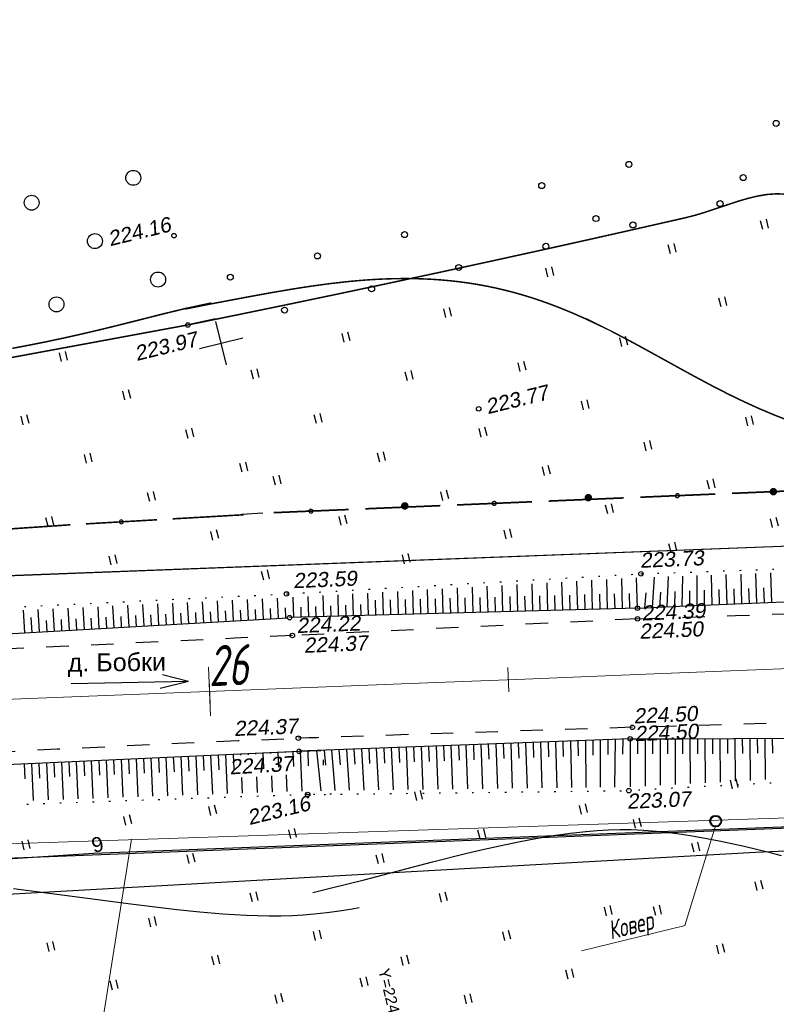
# Model space of a CAD drawing. Header units: millimetres. Extents: x -10 to 1169, y 1 to 1686.
# Tile 72 of 224: x 534 to 584, y 802 to 867. Entities that reach past the tile are written whole.
import ezdxf
from ezdxf.enums import TextEntityAlignment as Align
from ezdxf.lldxf.tags import DXFTag

# ---------------------------------------------------------------- set-up
doc = ezdxf.new("R2010")
doc.units = ezdxf.units.MM
for name, pattern in [('ADOT1', [1, 0, -1]), ('AHIDDEN1', [2, 0.5, -1.5]), ('AHIDDEN2', [3, 1.5, -1.5]), ('CONTI', [0]), ('PHANTOM2', [1.25, 0.625, -0.125, 0.125, -0.125, 0.125, -0.125])]:
    doc.linetypes.add(name, pattern=pattern)
for name, color, linetype in [('CONTURS', 7, 'Continuous'), ('COORDS', 7, 'Continuous'), ('GPR_PICK', 7, 'Continuous'), ('IZOLINES', 32, 'Continuous'), ('PDIGIT', 170, 'Continuous'), ('PICKETS', 7, 'Continuous'), ('SHEETS', 7, 'Continuous'), ('ОБЪЕКТЫ_АВТОДОРОГ', 7, 'Continuous'), ('УЧАСТКИ', 7, 'Continuous')]:
    doc.layers.add(name, color=color, linetype=linetype)
doc.layers.add('СВЯЗЬ', color=170, linetype='Связь', lineweight=30)
doc.styles.add('GPR', font='isocpeui.ttf', dxfattribs={"width": 0.8})
doc.styles.get("Standard").update_dxf_attribs({"font": 'arial.ttf'})
tags = doc.linetypes.add('газ', pattern='A,42.7,-5.08,["Г",Standard,S=2.54,R=0,X=-2.54,Y=-1.27],-3.81', length=51.59).pattern_tags.tags
tags[6] = DXFTag(74, 10)
doc.linetypes.add('Связь', pattern='A,12.5,[130,ltypeshp.shx,S=1,R=-30,X=0,Y=0.9],1,[130,ltypeshp.shx,S=1,R=-30,X=0,Y=0.9],1,[130,ltypeshp.shx,S=1,R=-30,X=0,Y=0.9],4.5', length=19)

# ---------------------------------------------------------------- blocks, each defined once
blk = doc.blocks.new('372')
at = {"layer": 'CONTURS'}
blk.add_circle((0, 0), 1, dxfattribs=at)
blk = doc.blocks.new('401')
at = {"layer": 'CONTURS'}
for p, q in [((0, 0), (0, 1.2)), ((0.8, 0), (0.8, 1.2))]:
    blk.add_line(p, q, dxfattribs=at)
blk = doc.blocks.new('133')
at = {"layer": 'CONTURS', "color": 7, "linetype": 'Continuous', "const_width": 0.2}
for points in [[(-11, 0), (-2, 0)], [(0, 0), (9, 0)]]:
    blk.add_lwpolyline(points, dxfattribs=at)
at = {"layer": 'CONTURS', "color": 7, "linetype": 'Continuous', "const_width": 0.5}
blk.add_lwpolyline([(-6.79, 0, 1), (-6.29, 0, 1)], format="xyb", close=True, dxfattribs=at)
blk = doc.blocks.new('107_1')
at = {"layer": 'CONTURS', "color": 7, "linetype": 'Continuous', "const_width": 0.5}
blk.add_lwpolyline([(-0.25, 0, 1), (0.25, 0, 1)], format="xyb", close=True, dxfattribs=at)
blk = doc.blocks.new('373')
at = {"layer": 'CONTURS'}
blk.add_circle((0, 0), 0.4, dxfattribs=at)
blk = doc.blocks.new('пкк')
at = {"layer": 'ОБЪЕКТЫ_АВТОДОРОГ', "lineweight": 15, "ltscale": 200}
blk.add_line((-0.011, -0.822), (-0.008, 0.805), dxfattribs=at)
blk = doc.blocks.new('пк')
at = {"layer": 'ОБЪЕКТЫ_АВТОДОРОГ', "linetype": 'Continuous', "lineweight": 25, "xscale": 2, "yscale": 2, "zscale": 2}
blk.add_blockref('пкк', (0.003, 0.008), dxfattribs=at)

msp = doc.modelspace()

# ---------------------------------------------------------------- linework, layer by layer
at = {"linetype": 'Continuous', "lineweight": 40}
msp.add_circle((580.37362, 813.78227), 0.36213, dxfattribs=at)
at = {"layer": 'CONTURS', "lineweight": -2}
for p, q in [((584.12846, 828.41035), (584.05659, 830.37767)), ((569.13894, 827.86137), (569.08841, 829.71438)), ((570.13857, 827.88863), (570.08723, 829.77105)), ((571.1382, 827.9159), (571.08606, 829.82771)), ((572.13783, 827.94316), (572.08489, 829.88437)), ((573.13746, 827.97042), (573.08371, 829.94103)), ((574.13709, 827.99768), (574.08254, 829.99769)), ((575.13671, 828.02495), (575.08137, 830.05436)), ((576.13577, 828.06847), (576.28515, 830.10288)), ((577.13482, 828.11199), (577.22542, 830.13363)), ((578.13387, 828.15552), (578.16579, 830.16458)), ((579.13295, 828.19848), (579.12614, 830.19764)), ((580.13203, 828.24124), (580.09961, 830.23217)), ((581.13112, 828.28399), (581.08188, 830.26706)), ((582.13022, 828.32639), (582.07008, 830.30277)), ((583.12934, 828.36837), (583.06204, 830.34017)), ((558.14303, 827.56148), (558.10132, 829.0911)), ((559.14266, 827.58874), (559.10014, 829.14776)), ((560.14229, 827.61601), (560.09897, 829.20443)), ((561.14192, 827.64327), (561.0978, 829.26109)), ((562.14155, 827.67053), (562.09662, 829.31775)), ((563.14117, 827.6978), (563.09545, 829.37441)), ((564.1408, 827.72506), (564.09427, 829.43107)), ((565.14043, 827.75232), (565.0931, 829.48774)), ((566.14006, 827.77958), (566.09193, 829.5444)), ((567.13969, 827.80685), (567.09075, 829.60106)), ((568.13932, 827.83411), (568.08958, 829.65772)), ((576.63529, 828.09023), (576.69435, 829.08849)), ((577.63434, 828.13376), (577.66473, 829.1333)), ((578.63341, 828.177), (578.63967, 829.17698)), ((579.63249, 828.21986), (579.62266, 829.21981)), ((580.63158, 828.26261), (580.61103, 829.2624)), ((581.63067, 828.30519), (581.60305, 829.30481)), ((582.62978, 828.34738), (582.59752, 829.34686)), ((583.6289, 828.38936), (583.59359, 829.38874)), ((545.11926, 827.00401), (545.03908, 828.40753)), ((546.11762, 827.06119), (546.03819, 828.45554)), ((547.11599, 827.11838), (547.0375, 828.50356)), ((548.11435, 827.17556), (548.03724, 828.55159)), ((549.11271, 827.23274), (549.03782, 828.59967)), ((550.11108, 827.28992), (550.0401, 828.64783)), ((551.10944, 827.34711), (551.04575, 828.69615)), ((552.14526, 827.39791), (552.10836, 828.75113)), ((553.14489, 827.42517), (553.10718, 828.80779)), ((554.14452, 827.45243), (554.10601, 828.86446)), ((555.14415, 827.47969), (555.10484, 828.92112)), ((556.14378, 827.50696), (556.10366, 828.97778)), ((557.1434, 827.53422), (557.10249, 829.03444)), ((557.64322, 827.54785), (557.61596, 828.54748)), ((558.64285, 827.57511), (558.61558, 828.57474)), ((559.64248, 827.60238), (559.61521, 828.602)), ((560.6421, 827.62964), (560.61484, 828.62927)), ((561.64173, 827.6569), (561.61447, 828.65653)), ((562.64136, 827.68416), (562.6141, 828.68379)), ((563.64099, 827.71143), (563.61373, 828.71105)), ((564.64062, 827.73869), (564.61335, 828.73832)), ((565.64024, 827.76595), (565.61298, 828.76558)), ((566.63987, 827.79321), (566.61261, 828.79284)), ((567.6395, 827.82048), (567.61224, 828.82011)), ((568.63913, 827.84774), (568.61187, 828.84737)), ((569.63876, 827.875), (569.6115, 828.87463)), ((570.63839, 827.90226), (570.61112, 828.90189)), ((571.63801, 827.92953), (571.61075, 828.92916)), ((572.63764, 827.95679), (572.61038, 828.95642)), ((573.63727, 827.98405), (573.61001, 828.98368)), ((574.6369, 828.01132), (574.60964, 829.01094)), ((575.63624, 828.04671), (575.72353, 829.04289)), ((534.13726, 826.375), (534.05108, 827.87954)), ((535.13562, 826.43218), (535.04997, 827.92754)), ((536.13399, 826.48936), (536.04886, 827.97554)), ((537.13235, 826.54655), (537.04775, 828.02354)), ((538.13071, 826.60373), (538.04664, 828.07153)), ((539.12908, 826.66091), (539.04554, 828.11953)), ((540.12744, 826.7181), (540.04443, 828.16753)), ((541.1258, 826.77528), (541.04332, 828.21553)), ((542.12417, 826.83246), (542.04223, 828.26353)), ((543.12253, 826.88964), (543.04114, 828.31153)), ((544.1209, 826.94683), (544.04009, 828.35953)), ((545.61844, 827.0326), (545.57854, 827.73207)), ((546.6168, 827.08978), (546.57732, 827.78467)), ((547.61517, 827.14697), (547.57627, 827.83727)), ((548.61353, 827.20415), (548.57553, 827.88989)), ((549.6119, 827.26133), (549.57543, 827.94254)), ((550.61026, 827.31852), (550.57659, 827.99525)), ((551.60882, 827.372), (551.58035, 828.04709)), ((552.64508, 827.41154), (552.62642, 828.0955)), ((553.64471, 827.4388), (553.62565, 828.13746)), ((554.64433, 827.46606), (554.62488, 828.17942)), ((555.64396, 827.49333), (555.62411, 828.22139)), ((556.64359, 827.52059), (556.62333, 828.26335)), ((534.63644, 826.40359), (534.57926, 827.40195)), ((535.6348, 826.46077), (535.59211, 827.20616)), ((536.63317, 826.51795), (536.59074, 827.25875)), ((537.63153, 826.57514), (537.58936, 827.31134)), ((538.62989, 826.63232), (538.58799, 827.36393)), ((539.62826, 826.6895), (539.58662, 827.41652)), ((540.62662, 826.74669), (540.58525, 827.46911)), ((541.62499, 826.80387), (541.58388, 827.5217)), ((542.62335, 826.86105), (542.58252, 827.57429)), ((543.62171, 826.91824), (543.58116, 827.62688)), ((544.62008, 826.97542), (544.57983, 827.67947)), ((572.15345, 819.18735), (572.15832, 818.18736)), ((572.6531, 819.20604), (572.64837, 816.04576)), ((573.15275, 819.22474), (573.14492, 818.22477)), ((573.6524, 819.24344), (573.60747, 816.05739)), ((574.15205, 819.26213), (574.13172, 818.26234)), ((574.6517, 819.28083), (574.64886, 816.07373)), ((575.1517, 819.28038), (575.15132, 818.28038)), ((575.6517, 819.27994), (575.65213, 816.12645)), ((576.1517, 819.2795), (576.15236, 818.2795)), ((576.6517, 819.27905), (576.65539, 816.17917)), ((577.1517, 819.27861), (577.15343, 818.27861)), ((577.6517, 819.27817), (577.65865, 816.23189)), ((578.1517, 819.2794), (578.1548, 818.27941)), ((578.65169, 819.28063), (578.6635, 816.28539)), ((579.15169, 819.28325), (579.15637, 818.28326)), ((579.65168, 819.28587), (579.66769, 816.33903)), ((580.15167, 819.28849), (580.15788, 818.28851)), ((580.65167, 819.29111), (580.67196, 816.39267)), ((581.15166, 819.29402), (581.15961, 818.29405)), ((581.65165, 819.29694), (581.67707, 816.4468)), ((582.15162, 819.30262), (582.16131, 818.30267)), ((582.65159, 819.3083), (582.681, 816.50129)), ((583.15155, 819.31399), (583.16275, 818.31405)), ((583.65152, 819.31967), (583.68451, 816.55575)), ((584.15149, 819.32535), (584.16421, 818.32543)), ((554.16604, 818.5143), (554.25879, 817.51861)), ((554.66569, 818.53299), (554.88691, 815.82863)), ((555.16534, 818.55169), (555.23936, 817.55443)), ((555.66499, 818.57038), (555.84714, 815.84057)), ((556.16464, 818.58908), (556.22624, 817.59098)), ((556.66429, 818.60778), (556.82066, 815.85256)), ((557.16394, 818.62647), (557.2173, 817.6279)), ((557.66359, 818.64517), (557.80302, 815.8646)), ((558.16324, 818.66386), (558.21112, 817.66501)), ((558.66289, 818.68256), (558.79126, 815.87669)), ((559.16254, 818.70126), (559.20677, 817.70223)), ((559.66219, 818.71995), (559.78337, 815.88881)), ((560.16184, 818.73865), (560.2036, 817.73952)), ((560.66149, 818.75734), (560.77802, 815.90095)), ((561.16114, 818.77604), (561.20119, 817.77684)), ((561.66079, 818.79473), (561.77427, 815.91311)), ((562.16044, 818.81343), (562.19925, 817.81418)), ((562.66009, 818.83213), (562.77145, 815.92527)), ((563.15974, 818.85082), (563.19757, 817.85154)), ((563.65939, 818.86952), (563.76907, 815.93744)), ((564.15904, 818.88821), (564.19597, 817.8889)), ((564.65869, 818.90691), (564.76667, 815.94961)), ((565.15834, 818.92561), (565.19431, 817.92625)), ((565.65799, 818.9443), (565.76382, 815.96178)), ((566.15764, 818.963), (566.19244, 817.9636)), ((566.65729, 818.98169), (566.76001, 815.97393)), ((567.15694, 819.00039), (567.19014, 818.00094)), ((567.65659, 819.01909), (567.75455, 815.98606)), ((568.15624, 819.03778), (568.18718, 818.03826)), ((568.6559, 819.05648), (568.7465, 815.99817)), ((569.15555, 819.07517), (569.18319, 818.07556)), ((569.6552, 819.09387), (569.73446, 816.01023)), ((570.15485, 819.11256), (570.17763, 818.11282)), ((570.6545, 819.13126), (570.71638, 816.02222)), ((571.15415, 819.14996), (571.16973, 818.15008)), ((571.6538, 819.16865), (571.68921, 816.03409)), ((539.58821, 817.86629), (539.70285, 815.33747)), ((540.08769, 817.88895), (540.13298, 816.88998)), ((540.58718, 817.91161), (540.70225, 815.37259)), ((541.08667, 817.93426), (541.13193, 816.93529)), ((541.58615, 817.95692), (541.70164, 815.40771)), ((542.08564, 817.97958), (542.13088, 816.9806)), ((542.58513, 818.00223), (542.701, 815.44283)), ((543.08461, 818.02489), (543.12982, 817.02591)), ((543.5841, 818.04755), (543.70032, 815.47794)), ((544.08359, 818.0702), (544.12874, 817.07122)), ((544.58307, 818.09286), (544.69959, 815.51305)), ((545.08256, 818.11552), (545.12763, 817.11653)), ((545.58204, 818.13817), (545.69878, 815.54817)), ((546.08153, 818.16083), (546.12649, 817.16184)), ((546.58102, 818.18349), (546.69784, 815.58327)), ((547.0805, 818.20614), (547.12528, 817.20715)), ((547.57999, 818.2288), (547.69672, 815.61837)), ((548.07948, 818.25146), (548.12399, 817.25245)), ((548.57896, 818.27411), (548.58259, 818.19248)), ((549.07845, 818.29677), (549.08177, 818.22152)), ((549.57794, 818.31943), (549.58096, 818.25057)), ((550.07742, 818.34208), (550.12094, 817.34303)), ((550.57691, 818.36474), (550.57933, 818.30866)), ((551.0764, 818.3874), (551.11903, 817.38831)), ((551.57588, 818.41005), (551.57771, 818.36674)), ((552.07538, 818.43241), (552.11669, 817.43326)), ((552.57488, 818.45476), (552.68278, 815.79358)), ((553.07453, 818.47345), (553.11451, 817.47425)), ((553.66638, 818.4956), (553.94663, 815.81671)), ((554.09868, 817.87581), (554.11293, 817.51161)), ((534.09386, 817.61707), (534.13917, 816.6181)), ((534.59334, 817.63973), (534.70573, 815.16188)), ((535.09283, 817.66238), (535.13814, 816.66341)), ((535.59232, 817.68504), (535.70516, 815.197)), ((536.0918, 817.7077), (536.13711, 816.70872)), ((536.59129, 817.73035), (536.70459, 815.23212)), ((537.09078, 817.75301), (537.13608, 816.75404)), ((537.59026, 817.77567), (537.70401, 815.26724)), ((538.08975, 817.79832), (538.13505, 816.79935)), ((538.58924, 817.82098), (538.70344, 815.30236)), ((539.08872, 817.84364), (539.13401, 816.84466)), ((548.64912, 816.69381), (548.69531, 815.65346)), ((549.64678, 816.75186), (549.69348, 815.68854)), ((550.64409, 816.80989), (550.69102, 815.72359)), ((551.64087, 816.86788), (551.68761, 815.75861))]:
    msp.add_line(p, q, dxfattribs=at)
at = {"layer": 'CONTURS', "color": 1, "linetype": 'газ', "lineweight": 15}
msp.add_line((517.34064, 811.73381), (601.09876, 814.53786), dxfattribs=at)
at = {"layer": 'CONTURS', "color": 0, "linetype": 'CONTI', "lineweight": 15}
for p, q in [((580.3645, 813.45794), (578.31492, 806.80197)), ((538.09057, 792.56818), (541.29382, 812.56592)), ((571.39833, 805.1037), (578.33402, 806.79868))]:
    msp.add_line(p, q, dxfattribs=at)
at = {"layer": 'CONTURS', "linetype": 'AHIDDEN1', "const_width": 0.1, "flags": 128}
msp.add_lwpolyline([(601.36485, 846.81466), (600.37937, 847.40242), (599.39124, 847.98528), (598.40044, 848.56322), (597.40699, 849.13625), (596.41088, 849.70437), (595.4121, 850.26758), (594.41067, 850.82587), (593.40658, 851.37926), (592.39983, 851.92773), (591.39042, 852.47129), (590.77114, 852.82395), (590.15442, 853.20758), (589.53874, 853.60809), (588.92257, 854.01144), (588.30437, 854.40356), (587.68262, 854.77039), (587.05578, 855.09786), (586.42234, 855.37191), (585.78076, 855.57848), (585.12951, 855.70351), (584.48139, 855.73687), (583.82339, 855.69064), (583.15724, 855.57892), (582.48467, 855.41583), (581.80741, 855.21546), (581.12719, 854.99193), (580.44573, 854.75933), (579.76478, 854.53179), (579.08606, 854.32341), (578.41129, 854.14829), (575.08397, 853.39158), (571.75475, 852.64337), (568.42362, 851.90369), (565.09059, 851.17253), (561.75566, 850.44988), (558.41882, 849.73575), (555.08008, 849.03013), (551.73944, 848.33303), (548.3969, 847.64445), (545.05245, 846.96439)], dxfattribs=at)
at = {"layer": 'CONTURS', "linetype": 'AHIDDEN1', "const_width": 0.1}
msp.add_lwpolyline([(485.28331, 836.0511), (486.26269, 836.05484), (513.896, 841.20933), (545.05245, 846.96439), (546.89181, 847.36548)], dxfattribs=at)
at = {"layer": 'CONTURS', "linetype": 'ADOT1', "flags": 128}
for points in [[(575.3703, 830.32104), (578.57997, 830.42825), (581.78929, 830.54235), (584.99826, 830.66336), (588.20688, 830.79126), (591.41515, 830.92607), (594.62306, 831.06777), (597.83063, 831.21637), (601.03784, 831.37187), (604.2447, 831.53427), (607.45122, 831.70356), (608.8891, 831.78369), (610.32678, 831.86824), (611.7643, 831.95593), (613.20173, 832.04543), (614.63913, 832.13546), (616.07657, 832.22469), (617.51409, 832.31184), (618.95177, 832.39559), (620.38965, 832.47465), (621.82782, 832.5477), (624.33376, 832.65764), (626.84056, 832.74797), (629.34802, 832.82325), (631.85594, 832.88803), (634.36413, 832.94687), (636.8724, 833.00431), (639.38055, 833.06491), (641.8884, 833.13323), (644.39574, 833.21381), (646.90239, 833.31122), (648.06277, 833.36271), (649.22303, 833.41728), (650.3832, 833.47419), (651.5433, 833.53267), (652.70337, 833.59198), (653.86344, 833.65136), (655.02354, 833.71007), (656.1837, 833.76735), (657.34394, 833.82245), (658.50431, 833.87462), (660.57125, 833.95965), (662.63854, 834.03635), (664.70609, 834.10669), (666.77382, 834.17263), (668.84165, 834.23615), (670.90951, 834.29921), (672.97729, 834.36378), (675.04493, 834.43183), (677.11234, 834.50532), (679.17943, 834.58623), (682.05003, 834.71241), (684.92006, 834.85184), (687.78968, 835.00118), (690.65902, 835.15708), (693.52821, 835.31619), (696.39741, 835.47517), (699.26676, 835.63065), (702.13639, 835.77929), (705.00645, 835.91775), (707.87708, 836.04268), (710.18542, 836.13321), (712.49402, 836.21737), (714.80284, 836.2963), (717.11182, 836.37116), (719.42094, 836.44308), (721.73012, 836.51321), (724.03934, 836.5827), (726.34853, 836.65269), (728.65766, 836.72433), (730.96667, 836.79875), (733.62081, 836.88357), (736.27515, 836.96409), (738.92959, 837.04224), (741.58406, 837.1199), (744.23846, 837.19899), (746.89272, 837.28142), (749.54674, 837.36909), (752.20045, 837.4639), (754.85375, 837.56776), (757.50657, 837.68258), (759.63165, 837.78434), (761.75634, 837.89457), (763.88073, 838.01145), (766.0049, 838.13312), (768.12895, 838.25774), (770.25296, 838.38347), (772.37701, 838.50845), (774.50118, 838.63085), (776.62557, 838.74881), (778.75025, 838.8605), (781.65174, 839.00768), (784.55338, 839.15372), (787.45518, 839.29753), (790.35716, 839.43804), (793.25933, 839.57414), (796.16172, 839.70475), (799.06433, 839.82879), (801.96719, 839.94515), (804.87031, 840.05277), (807.77371, 840.15054), (810.19622, 840.2232), (812.619, 840.28772), (815.04201, 840.34541), (817.4652, 840.39758), (819.88853, 840.44554), (822.31195, 840.4906), (823.39329, 840.50999)], [(823.5172, 828.24059), (822.62978, 828.24776), (820.22992, 828.26261), (817.83032, 828.26921), (815.43111, 828.26388), (813.03246, 828.24291), (810.63452, 828.2026), (808.23745, 828.13925), (805.31463, 828.01911), (802.39358, 827.85174), (799.47386, 827.64818), (796.55504, 827.4195), (793.63669, 827.17674), (790.71835, 826.93097), (787.79961, 826.69323), (784.88002, 826.47459), (781.95915, 826.28609), (779.03656, 826.13878), (776.86826, 826.06043), (774.69894, 826.00397), (772.52886, 825.96365), (770.3583, 825.93372), (768.18755, 825.90842), (766.01686, 825.882), (763.84652, 825.84872), (761.6768, 825.80281), (759.50798, 825.73853), (757.34032, 825.65013), (754.79756, 825.51638), (752.25599, 825.3582), (749.7154, 825.17975), (747.17562, 824.98518), (744.63642, 824.77862), (742.09763, 824.56423), (739.55904, 824.34616), (737.02046, 824.12854), (734.48169, 823.91553), (731.94253, 823.71128), (729.64179, 823.52538), (727.34157, 823.32991), (725.04168, 823.12867), (722.74191, 822.9254), (720.44207, 822.7239), (718.14195, 822.52792), (715.84136, 822.34125), (713.54011, 822.16764), (711.23798, 822.01088), (708.93478, 821.87474), (706.10842, 821.74428), (703.28016, 821.65248), (700.45043, 821.59038), (697.61966, 821.54903), (694.78825, 821.51949), (691.95664, 821.4928), (689.12524, 821.46), (686.29448, 821.41215), (683.46478, 821.34029), (680.63655, 821.23548), (678.56498, 821.13675), (676.49398, 821.02469), (674.42342, 820.90222), (672.35317, 820.7723), (670.2831, 820.63785), (668.21308, 820.50181), (666.14297, 820.36713), (664.07263, 820.23675), (662.00195, 820.1136), (659.93077, 820.00063), (658.73426, 819.93945), (657.53768, 819.87939), (656.34104, 819.82045), (655.14434, 819.76261), (653.94757, 819.70588), (652.75076, 819.65024), (651.55391, 819.59569), (650.35701, 819.54221), (649.16007, 819.48979), (647.9631, 819.43844), (645.38053, 819.33798), (642.79729, 819.25294), (640.21358, 819.17886), (637.6296, 819.11128), (635.04556, 819.04574), (632.46165, 818.9778), (629.87808, 818.90299), (627.29504, 818.81686), (624.71274, 818.71496), (622.13138, 818.59282), (620.6742, 818.51407), (619.21729, 818.42961), (617.76061, 818.34053), (616.3041, 818.24795), (614.8477, 818.15297), (613.39136, 818.05669), (611.93502, 817.96023), (610.47863, 817.8647), (609.02214, 817.77119), (607.56548, 817.68081), (604.26568, 817.48189), (600.96571, 817.28581), (597.66557, 817.09256), (594.36527, 816.90213), (591.06479, 816.71455), (587.76415, 816.52979), (584.46334, 816.34786), (581.16236, 816.16877), (577.86121, 815.9925), (574.5599, 815.81907)]]:
    msp.add_lwpolyline(points, dxfattribs=at)
at = {"layer": 'CONTURS', "linetype": 'AHIDDEN2', "flags": 128}
for points in [[(575.14576, 827.30553), (578.42392, 827.41794), (581.70208, 827.53043), (584.98023, 827.643), (588.25838, 827.75564), (591.53653, 827.86836), (594.81468, 827.98115), (598.09282, 828.09402), (601.37096, 828.20696), (604.6491, 828.31998), (607.92724, 828.43307), (609.36474, 828.4828), (610.80223, 828.53272), (612.23972, 828.58275), (613.67721, 828.63282), (615.1147, 828.68285), (616.55219, 828.73277), (617.98969, 828.78251), (619.42719, 828.832), (620.86471, 828.88115), (622.30224, 828.9299), (624.80875, 829.01149), (627.31545, 829.08825), (629.82226, 829.16195), (632.32911, 829.23436), (634.83595, 829.30723), (637.34269, 829.38235), (639.84927, 829.46147), (642.35562, 829.54636), (644.86168, 829.63879), (647.36736, 829.74052), (648.52347, 829.79069), (649.67952, 829.84236), (650.83552, 829.89535), (651.99148, 829.9495), (653.14739, 830.00464), (654.30327, 830.0606), (655.45912, 830.11723), (656.61494, 830.17434), (657.77074, 830.23177), (658.92652, 830.28935), (660.98975, 830.39437), (663.05279, 830.50316), (665.11568, 830.61485), (667.17847, 830.72856), (669.2412, 830.84343), (671.30391, 830.95858), (673.36666, 831.07314), (675.42948, 831.18624), (677.49241, 831.297), (679.55551, 831.40455), (682.48898, 831.55193), (685.4227, 831.69435), (688.35662, 831.83292), (691.29067, 831.96876), (694.2248, 832.10297), (697.15896, 832.23665), (700.0931, 832.37091), (703.02715, 832.50686), (705.96106, 832.6456), (708.89478, 832.78824), (711.13859, 832.90082), (713.38227, 833.01623), (715.62586, 833.13357), (717.86939, 833.25198), (720.11292, 833.37058), (722.35647, 833.48848), (724.6001, 833.60481), (726.84384, 833.71869), (729.08774, 833.82924), (731.33183, 833.93559), (733.9483, 834.05403), (736.56501, 834.16755), (739.1819, 834.277), (741.79894, 834.38323), (744.41609, 834.4871), (747.03331, 834.58945), (749.65056, 834.69116), (752.2678, 834.79305), (754.88498, 834.896), (757.50209, 835.00085), (759.64084, 835.08677), (761.77965, 835.17146), (763.91848, 835.25543), (766.05733, 835.33916), (768.19617, 835.42318), (770.33497, 835.50797), (772.47372, 835.59403), (774.61238, 835.68188), (776.75094, 835.772), (778.88938, 835.86489), (781.80981, 835.99939), (784.72984, 836.14312), (787.64959, 836.29339), (790.56916, 836.44755), (793.48868, 836.60295), (796.40825, 836.7569), (799.32797, 836.90676), (802.24797, 837.04985), (805.16836, 837.18352), (808.08924, 837.3051), (810.48712, 837.39313), (812.88541, 837.47084), (815.28401, 837.54095), (817.68281, 837.6062), (820.08169, 837.66931), (822.48054, 837.733), (823.42107, 837.75928)], [(823.49294, 830.64325), (822.53201, 830.60807), (820.10438, 830.52228), (817.67665, 830.43875), (815.24887, 830.35667), (812.82107, 830.27524), (810.39329, 830.19365), (807.96556, 830.11108), (805.09688, 830.01651), (802.22794, 829.92828), (799.35885, 829.84422), (796.48969, 829.76216), (793.62054, 829.67993), (790.75149, 829.59536), (787.88262, 829.50629), (785.01403, 829.41054), (782.14581, 829.30595), (779.27803, 829.19034), (777.11004, 829.09759), (774.94203, 829.00308), (772.77407, 828.90611), (770.60622, 828.80598), (768.43856, 828.70197), (766.27116, 828.59338), (764.10408, 828.4795), (761.9374, 828.35964), (759.77119, 828.23307), (757.60552, 828.0991), (755.03715, 827.91992), (752.47025, 827.71473), (749.90441, 827.49121), (747.33924, 827.25703), (744.77432, 827.01987), (742.20926, 826.78738), (739.64364, 826.56724), (737.07706, 826.36712), (734.50913, 826.19469), (731.93942, 826.05762), (729.61642, 825.96825), (727.29216, 825.9072), (724.96689, 825.86844), (722.64086, 825.84595), (720.31434, 825.83369), (717.98756, 825.82562), (715.66078, 825.81573), (713.33426, 825.79797), (711.00823, 825.76632), (708.68297, 825.71474), (705.82655, 825.6279), (702.97059, 825.5255), (700.11499, 825.4104), (697.25968, 825.28551), (694.40456, 825.1537), (691.54956, 825.01788), (688.69458, 824.88091), (685.83954, 824.7457), (682.98435, 824.61512), (680.12893, 824.49207), (678.08965, 824.40866), (676.05029, 824.32703), (674.01089, 824.2466), (671.97145, 824.16677), (669.93202, 824.08695), (667.89262, 824.00653), (665.85326, 823.92494), (663.81399, 823.84158), (661.77481, 823.75584), (659.73576, 823.66715), (658.52598, 823.61291), (657.31624, 823.55759), (656.10653, 823.5014), (654.89686, 823.44458), (653.6872, 823.38736), (652.47755, 823.32997), (651.26789, 823.27263), (650.05823, 823.21557), (648.84854, 823.15903), (647.63882, 823.10322), (645.25482, 822.9957), (642.8707, 822.89081), (640.48649, 822.78776), (638.10223, 822.68577), (635.71797, 822.58406), (633.33373, 822.48185), (630.94954, 822.37835), (628.56546, 822.27279), (626.18151, 822.16437), (623.79773, 822.05231), (622.21348, 821.97503), (620.62933, 821.89538), (619.04527, 821.81401), (617.46125, 821.73163), (615.87725, 821.64889), (614.29323, 821.56649), (612.70917, 821.4851), (611.12504, 821.4054), (609.54081, 821.32806), (607.95644, 821.25376), (604.64203, 821.10522), (601.32734, 820.96307), (598.01237, 820.82732), (594.69713, 820.69796), (591.38161, 820.575), (588.06582, 820.45844), (584.74975, 820.34828), (581.4334, 820.24451), (578.11677, 820.14714), (574.79987, 820.05617)], [(552.06625, 826.1923), (552.04894, 826.1915), (548.16591, 826.01071), (544.2829, 825.82548), (540.39983, 825.63914), (536.51664, 825.45499), (532.63326, 825.27634), (528.74961, 825.10649), (524.86562, 824.94875), (520.98122, 824.80644), (517.09633, 824.68287), (513.2109, 824.58133), (511.00574, 824.53882), (508.80015, 824.51012), (506.59427, 824.49129), (504.38821, 824.47838), (502.18212, 824.46746), (499.97612, 824.45457), (497.77035, 824.43578), (495.56494, 824.40714), (493.36002, 824.3647), (491.15571, 824.30453), (488.18199, 824.19004)], [(517.0175, 817.65232), (520.17467, 817.80195), (524.20893, 817.99998), (528.24302, 818.20179), (532.27708, 818.40436), (536.31122, 818.60465), (540.34557, 818.79966), (544.38025, 818.98633), (548.41539, 819.16166), (552.45111, 819.32261), (553.7334, 819.3705)]]:
    msp.add_lwpolyline(points, dxfattribs=at)
at = {"layer": 'CONTURS'}
msp.add_lwpolyline([(548.67658, 834.29926), (550.06316, 834.38869)], dxfattribs=at)
at = {"layer": 'CONTURS', "linetype": 'ADOT1'}
for points in [[(551.65572, 828.97575), (575.3703, 830.32104)], [(487.63782, 826.41673), (492.72032, 826.61501), (513.24378, 827.13), (551.38914, 828.96294)], [(554.66061, 815.57645), (553.07076, 815.55707), (512.63102, 814.13606), (490.88146, 813.14412)], [(553.07076, 815.55707), (574.5599, 815.81907)]]:
    msp.add_lwpolyline(points, dxfattribs=at)
at = {"layer": 'CONTURS', "linetype": 'Continuous', "flags": 128}
for points in [[(575.13671, 828.02495), (578.40942, 828.16752), (581.68221, 828.30757), (584.95511, 828.44509)], [(574.6517, 819.28083), (578.10443, 819.27777), (581.55614, 819.29585), (585.00681, 819.33507)]]:
    msp.add_lwpolyline(points, dxfattribs=at)
at = {"layer": 'CONTURS', "linetype": 'Continuous'}
for points in [[(575.13671, 828.02495), (551.86101, 827.39015)], [(518.04283, 825.45316), (551.77472, 827.38521)], [(574.6517, 819.28083), (552.49817, 818.45189)], [(490.19283, 815.96194), (490.77788, 815.99117), (512.29883, 816.62845), (552.49817, 818.45189), (553.94467, 818.50601)]]:
    msp.add_lwpolyline(points, dxfattribs=at)
at = {"layer": 'CONTURS', "linetype": 'AHIDDEN2'}
for points in [[(575.14576, 827.30553), (552.04894, 826.1915)], [(574.79987, 820.05617), (552.45111, 819.32261)]]:
    msp.add_lwpolyline(points, dxfattribs=at)
at = {"layer": 'COORDS', "lineweight": -2}
for p, q in [((547.64412, 844.28712), (546.93192, 847.20135)), ((547.64412, 844.28712), (546.93192, 847.20135)), ((545.83091, 845.38813), (548.74514, 846.10033)), ((545.83091, 845.38813), (548.74514, 846.10033))]:
    msp.add_line(p, q, dxfattribs=at)
at = {"layer": 'IZOLINES', "const_width": 0.1}
for points in [[(544.88737, 848.03216), (546.32768, 848.31992), (549.21438, 848.86388), (550.78909, 849.14868), (550.79665, 849.15001), (550.79665, 849.15001), (550.79665, 849.15001), (550.79665, 849.15001), (550.79666, 849.15001), (550.79865, 849.14887), (552.03072, 849.35956), (553.26573, 849.55144), (554.50386, 849.72056), (555.74522, 849.86169), (556.36711, 849.92015), (556.98973, 849.96971), (557.61296, 850.00975), (558.23671, 850.03967), (558.8608, 850.05889), (559.48505, 850.06684), (560.10926, 850.06299), (560.73318, 850.04682), (561.35653, 850.01786), (561.97902, 849.97567), (562.60031, 849.91987), (563.22008, 849.85013), (563.83796, 849.76619), (564.45358, 849.66787), (565.06658, 849.55505), (565.6766, 849.42775), (566.28329, 849.28603), (566.88636, 849.13008), (567.48552, 848.96019), (568.08053, 848.77674), (568.67124, 848.58018), (569.25751, 848.37109), (569.8393, 848.15008), (570.41661, 847.91784), (570.98952, 847.67513), (571.55815, 847.42273), (572.5639, 846.95037), (572.55724, 846.95453), (573.52184, 846.4732), (574.47781, 845.97516), (575.42694, 845.46431), (577.31436, 844.42284), (578.7499, 843.63206), (580.19332, 842.86087), (580.19196, 842.86156), (581.22166, 842.33611), (582.26187, 841.83229), (583.31398, 841.35454), (584.37875, 840.90665), (585.45635, 840.4918)], [(533.30808, 845.4), (534.46575, 845.61737), (535.62069, 845.84858), (536.77283, 846.09305), (537.9222, 846.34999), (539.06893, 846.61831), (540.21328, 846.89649), (542.13422, 847.38006), (542.11242, 847.37494), (543.49665, 847.72562), (544.88404, 848.05971), (544.88333, 848.05829), (546.28485, 848.361), (546.63149, 848.43071)]]:
    msp.add_lwpolyline(points, dxfattribs=at)
at = {"layer": 'IZOLINES'}
for points in [[(553.4219, 809.01662), (554.57139, 809.28805), (556.86331, 809.8591), (561.43424, 811.05185), (563.72473, 811.62791), (564.87366, 811.90067), (566.02579, 812.15918), (567.18159, 812.40017), (568.34142, 812.62005), (569.50551, 812.81468), (570.63342, 812.974), (571.70262, 813.09366), (571.68242, 813.09192), (572.43725, 813.15522), (573.19327, 813.19828), (573.94973, 813.21811), (574.70772, 813.21254), (574.70878, 813.21251), (574.70878, 813.21251), (574.70878, 813.21251), (574.70878, 813.21251), (574.70878, 813.21251), (574.70878, 813.21251), (574.70877, 813.21274), (575.55997, 813.17552), (576.40902, 813.10885), (577.25545, 813.01681), (578.0991, 812.90336), (578.93996, 812.77165), (579.77807, 812.62406), (580.6135, 812.46242), (581.44631, 812.28814), (582.27657, 812.10234), (583.10432, 811.90587), (583.92959, 811.6994), (584.75239, 811.48345)], [(533.38549, 809.26411), (541.23952, 808.24763), (544.31838, 807.87958), (545.86038, 807.7197), (547.40474, 807.58733), (548.95147, 807.49393), (549.72565, 807.46597), (550.5001, 807.4528), (551.27452, 807.45611), (552.04848, 807.47743), (552.77441, 807.51491), (553.49925, 807.57002), (553.49956, 807.57005), (553.49957, 807.56984), (554.34988, 807.65782), (555.19705, 807.77011), (556.04054, 807.90595), (556.51346, 807.99483)]]:
    msp.add_lwpolyline(points, dxfattribs=at)
at = {"layer": 'PICKETS', "color": 7, "lineweight": -2}
for centre in [(544.12893, 852.93792), (544.12893, 852.93792), (545.05245, 846.96439), (545.05245, 846.96439), (564.51395, 841.35725), (575.3703, 830.32104), (551.65572, 828.97575), (575.13671, 828.02495), (551.86101, 827.39015), (575.14576, 827.30553), (552.04894, 826.1915), (552.04894, 826.1915), (574.79987, 820.05617), (552.45111, 819.32261), (552.45111, 819.32261), (574.6517, 819.28083), (552.49817, 818.45189), (552.49817, 818.45189), (574.5599, 815.81907), (553.07076, 815.55707), (553.07076, 815.55707)]:
    msp.add_circle(centre, 0.15, dxfattribs=at)
at = {"layer": 'SHEETS'}
for points in [[(545.09755, 823.11624), (543.36429, 823.55801)], [(545.08772, 823.11699), (537.25688, 822.96928)], [(545.09168, 823.11211), (543.19237, 822.6417)]]:
    msp.add_lwpolyline(points, dxfattribs=at)
at = {"layer": 'ОБЪЕКТЫ_АВТОДОРОГ', "color": 0, "linetype": 'PHANTOM2', "lineweight": 15, "ltscale": 200}
msp.add_lwpolyline([(479.49872, 819.67334), (486.26576, 819.97992), (493.41051, 820.29458), (500.95831, 820.61747), (508.85438, 820.94708), (517.0239, 821.28152), (525.39203, 821.61889), (533.88397, 821.95726), (542.42489, 822.29475), (550.93996, 822.62944), (559.35436, 822.95942), (567.60728, 823.28323), (575.69387, 823.60113), (583.62332, 823.91381), (591.40478, 824.22198)], dxfattribs=at)
at = {"layer": 'СВЯЗЬ', "linetype": 'Связь', "lineweight": 30}
msp.add_lwpolyline([(645.83462, 814.4414), (583.03433, 811.69109), (522.24279, 808.25987), (424.02078, 801.59882), (379.0324, 802.27297), (340.90421, 804.3093), (316.80312, 804.69112), (293.4482, 811.28655), (260.78177, 822.62089), (214.89204, 841.30952), (149.32136, 864.97866), (123.1484, 874.04138), (95.10593, 882.43773), (66.00588, 890.48695)], dxfattribs=at)
at = {"layer": 'УЧАСТКИ', "color": 6, "linetype": 'Continuous', "lineweight": -2}
for p, q in [((823.38563, 841.26803), (487.1463, 828.42797)), ((501.12169, 828.96467), (622.45939, 833.60279)), ((491.7255, 809.69042), (823.57405, 822.61191)), ((538.74971, 811.64234), (635.10082, 815.32123)), ((492.00864, 808.53185), (538.74971, 811.64234))]:
    msp.add_line(p, q, dxfattribs=at)

# ---------------------------------------------------------------- block references
at = {"layer": 'CONTURS', "lineweight": -2, "yscale": 0.5}
for name, p, xscale, zscale, rotation in [('373', (584.41585, 860.44201), 0.5, 0.5, 13.73311783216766), ('372', (541.40496, 856.80105), 0.5, 0.5, 13.73311783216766), ('373', (574.56207, 857.70386), 0.5, 0.5, 13.73311783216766), ('373', (582.21381, 856.81558), 0.5, 0.5, 13.73311783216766), ('373', (568.7336, 856.27946), 0.5, 0.5, 13.73311783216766), ('372', (534.60507, 855.13925), 0.5, 0.5, 13.73311783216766), ('373', (580.66595, 855.07567), 0.5, 0.5, 13.73311783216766), ('373', (572.36003, 854.07742), 0.5, 0.5, 13.73311783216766), ('373', (574.83748, 853.65127), 0.5, 0.5, 13.73311783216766), ('401', (583.51897, 853.35187), 0.5, 0.5, 13.73311783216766), ('372', (538.83591, 852.57021), 0.5, 0.5, 13.73311783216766), ('373', (559.5541, 853.00452), 0.5, 0.5, 13.73311783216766), ('373', (569.009, 852.22688), 0.5, 0.5, 13.73311783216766), ('401', (577.33871, 851.72894), 0.5, 0.5, 13.73311783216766), ('373', (553.72562, 851.58012), 0.5, 0.5, 13.73311783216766), ('373', (563.18053, 850.80248), 0.5, 0.5, 13.73311783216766), ('401', (569.15194, 850.17407), 0.5, 0.5, 13.73311783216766), ('372', (543.06675, 850.00116), 0.5, 0.5, 13.73311783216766), ('373', (547.89715, 850.15572), 0.5, 0.5, 13.73311783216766), ('373', (557.35206, 849.37808), 0.5, 0.5, 13.73311783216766), ('372', (536.26687, 848.33937), 0.5, 0.5, 13.73311783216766), ('401', (580.73513, 848.17462), 0.5, 0.5, 13.73311783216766), ('373', (551.52359, 847.95368), 0.5, 0.5, 13.73311783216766), ('401', (562.31663, 847.46326), 0.5, 0.5, 13.73311783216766), ('401', (555.51674, 845.80146), 0.5, 0.5, 13.73311783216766), ('401', (574.09438, 845.51134), 0.5, 0.5, 13.73311783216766), ('401', (536.61158, 844.51518), 0.5, 0.5, 13.73311783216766), ('401', (567.29449, 843.84954), 0.5, 0.5, 13.73311783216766), ('401', (549.43657, 843.34732), 0.5, 0.5, 13.73311783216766), ('401', (559.74758, 843.23242), 0.5, 0.5, 13.73311783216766), ('401', (540.84242, 841.94614), 0.5, 0.5, 13.73311783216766), ('401', (571.52533, 841.2805), 0.5, 0.5, 13.73311783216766), ('401', (534.04254, 840.28434), 0.5, 0.5, 13.73311783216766), ('401', (553.65935, 840.36652), 0.5, 0.5, 13.73311783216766), ('401', (582.52069, 840.21383), 0.5, 0.5, 13.73311783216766), ('401', (545.07327, 839.37709), 0.5, 0.5, 13.73311783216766), ('401', (564.69008, 839.45928), 0.5, 0.5, 13.73311783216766), ('401', (575.7208, 838.55203), 0.5, 0.5, 13.73311783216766), ('401', (538.27338, 837.7153), 0.5, 0.5, 13.73311783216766), ('401', (557.89019, 837.79748), 0.5, 0.5, 13.73311783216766), ('401', (548.68539, 837.1074), 0.5, 0.5, 13.73311783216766), ('401', (568.92092, 836.89023), 0.5, 0.5, 13.73311783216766), ('401', (550.91038, 836.24034), 0.5, 0.5, 13.73311783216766), ('401', (579.95164, 835.98299), 0.5, 0.5, 13.73311783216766), ('401', (542.50422, 835.14625), 0.5, 0.5, 13.73311783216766), ('401', (562.12103, 835.22844), 0.5, 0.5, 13.73311783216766), ('133', (569.19454, 835.18422), 0.5577893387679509, 0.5577893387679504, 2.412588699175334), ('107_1', (571.85212, 835.41315), 0.5, 0.5, 13.73311783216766), ('133', (581.45502, 835.70078), 0.5577893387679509, 0.5577893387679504, 2.412588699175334), ('107_1', (584.23115, 835.81301), 0.5, 0.5, 13.73311783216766), ('133', (556.93405, 834.66765), 0.5577893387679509, 0.5577893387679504, 2.412588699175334), ('107_1', (559.57069, 834.85817), 0.5, 0.5, 13.73311783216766), ('401', (573.15176, 834.32119), 0.5, 0.5, 13.73311783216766), ('133', (544.04577, 833.99515), 0.528120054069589, 0.528120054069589, 3.302667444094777), ('133', (532.45056, 833.27336), 0.5281200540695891, 0.5281200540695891, 3.918509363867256), ('401', (535.70434, 833.48446), 0.5, 0.5, 13.73311783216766), ('401', (555.32115, 833.56664), 0.5, 0.5, 13.73311783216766), ('401', (584.18249, 833.41394), 0.5, 0.5, 13.73311783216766), ('401', (546.73506, 832.57721), 0.5, 0.5, 13.73311783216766), ('401', (566.35188, 832.65939), 0.5, 0.5, 13.73311783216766), ('401', (577.3826, 831.75215), 0.5, 0.5, 13.73311783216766), ('401', (539.93518, 830.91541), 0.5, 0.5, 13.73311783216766), ('401', (559.55199, 830.99759), 0.5, 0.5, 13.73311783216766), ('401', (550.1335, 829.89968), 0.5, 0.5, 13.73311783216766), ('401', (581.49566, 815.93449), 0.5, 0.5, 13.73311783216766), ('401', (560.37427, 815.15808), 0.5, 0.5, 13.73311783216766), ('401', (546.60065, 814.1667), 0.5, 0.5, 13.73311783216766), ('401', (571.405, 814.25084), 0.5, 0.5, 13.73311783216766), ('401', (540.91417, 813.51436), 0.5, 0.5, 13.73311783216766), ('401', (575.01182, 813.30766), 0.5, 0.5, 13.73311783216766), ('401', (551.94489, 812.60712), 0.5, 0.5, 13.73311783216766), ('401', (564.60512, 812.58904), 0.5, 0.5, 13.73311783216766), ('401', (534.11428, 811.85257), 0.5, 0.5, 13.73311783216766), ('401', (578.92662, 811.70365), 0.5, 0.5, 13.73311783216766), ('401', (545.14501, 810.94532), 0.5, 0.5, 13.73311783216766), ('401', (557.80523, 810.92724), 0.5, 0.5, 13.73311783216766), ('401', (583.15746, 809.1346), 0.5, 0.5, 13.73311783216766), ('401', (549.37585, 808.37628), 0.5, 0.5, 13.73311783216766), ('401', (562.03607, 808.3582), 0.5, 0.5, 13.73311783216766), ('401', (573.0668, 807.45095), 0.5, 0.5, 13.73311783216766), ('401', (576.35757, 807.47281), 0.5, 0.5, 13.73311783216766), ('401', (542.57597, 806.71448), 0.5, 0.5, 13.73311783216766), ('401', (553.60669, 805.80723), 0.5, 0.5, 13.73311783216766), ('401', (566.26691, 805.78916), 0.5, 0.5, 13.73311783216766), ('401', (535.77608, 805.05268), 0.5, 0.5, 13.73311783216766), ('401', (580.58841, 804.90376), 0.5, 0.5, 13.73311783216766), ('401', (546.80681, 804.14544), 0.5, 0.5, 13.73311783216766), ('401', (559.46703, 804.12736), 0.5, 0.5, 13.73311783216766), ('401', (570.49775, 803.22011), 0.5, 0.5, 13.73311783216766), ('401', (540.00692, 802.48364), 0.5, 0.5, 13.73311783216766), ('401', (556.73363, 802.68358), 0.5, 0.5, 13.73311783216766), ('401', (551.03765, 801.57639), 0.5, 0.5, 13.73311783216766), ('401', (563.69787, 801.55832), 0.5, 0.5, 13.73311783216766)]:
    msp.add_blockref(name, p, dxfattribs=dict(at, xscale=xscale, zscale=zscale, rotation=rotation))
at = {"layer": 'ОБЪЕКТЫ_АВТОДОРОГ', "color": 0, "linetype": 'PHANTOM2', "lineweight": 15}
for name, p, rotation in [('пк', (546.51591, 822.45555), 2.250868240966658), ('пкк', (566.50053, 823.2398), 2.246883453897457), ('пкк', (546.51591, 822.45555), 2.250868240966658)]:
    msp.add_blockref(name, p, dxfattribs=dict(at, rotation=rotation))

# ---------------------------------------------------------------- texts
at = {"layer": 'CONTURS', "lineweight": -2}
msp.add_text('д. Бобки', height=1.2, rotation=0.5712008, dxfattribs=at).set_placement((537.02524, 823.77533))
at = {"layer": 'COORDS', "lineweight": -2}
msp.add_text('Y=2244350', height=0.75, rotation=283.7331178, dxfattribs=at).set_placement((557.79018, 803.8237))
at = {"layer": 'GPR_PICK', "style": 'GPR', "width": 0.7}
msp.add_text('Ковер', height=1.25, rotation=13.7331178, dxfattribs=at).set_placement((574.83223, 806.2169), align=Align.CENTER)
at = {"layer": 'PDIGIT', "color": 7, "lineweight": -2, "oblique": 10}
for s, rotation, p in [('224.16', 13.7331178, (539.84782, 852.22262)), ('223.97', 13.7331178, (541.62963, 844.5473)), ('223.77', 13.7331178, (565.11835, 840.99024)), ('223.73', 2.3800122, (575.32495, 830.71995)), ('223.59', 2.3800122, (552.11327, 829.35529)), ('224.39', 2.3800122, (575.42842, 827.19029)), ('224.22', 2.3800122, (552.34442, 826.3534)), ('224.50', 2.3800122, (575.27549, 825.96894)), ('224.37', 2.3800122, (552.82676, 825.03257)), ('224.50', 2.3800122, (574.89625, 820.31188)), ('224.37', 2.3728503, (548.15658, 819.46805)), ('224.50', 2.3800122, (574.95547, 819.12487)), ('224.37', 3.3298613, (547.8634, 816.89855)), ('223.16', 13.7331178, (549.17451, 813.5141)), ('223.07', 2.3800122, (574.44714, 814.60105))]:
    msp.add_text(s, height=1, rotation=rotation, dxfattribs=at).set_placement(p)
at = {"layer": 'ОБЪЕКТЫ_АВТОДОРОГ', "style": 'GPR', "width": 0.7}
msp.add_text('26', height=2.722459, rotation=2.2508682, dxfattribs=at).set_placement((547.82857, 822.84885), align=Align.CENTER)
at = {"layer": 'УЧАСТКИ', "color": 6, "lineweight": -2}
msp.add_text('9', height=1, rotation=13.7331178, dxfattribs=at).set_placement((538.74971, 811.64234))

doc.saveas('drawing.dxf')
